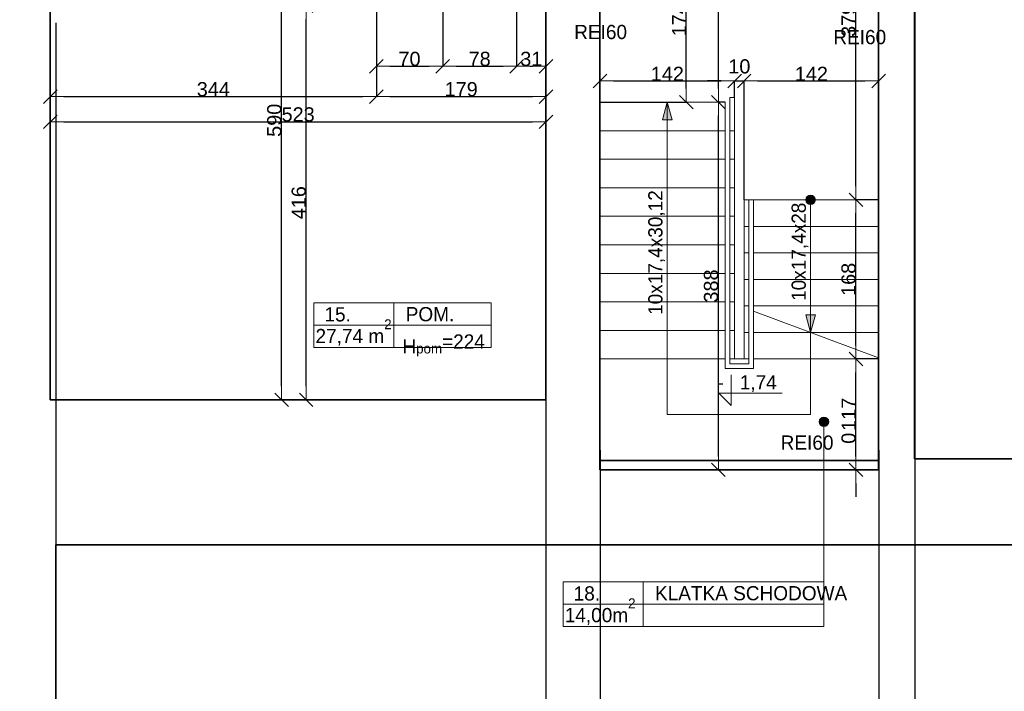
# Model space of a CAD drawing. Header units: metres. Extents: x 7506757 to 756746378, y 5735207 to 582114514.
# Tile 94 of 256: x 7691002 to 7701391, y 5792620 to 5799709. Entities that reach past the tile are written whole.
import ezdxf

# ---------------------------------------------------------------- set-up
doc = ezdxf.new("R2010")
doc.units = ezdxf.units.M
doc.header["$MEASUREMENT"] = 0
doc.header["$PDMODE"] = 2
doc.layers.get('0').update_dxf_attribs({"color": 250, "linetype": 'CONTINUOUS', "lineweight": 100, "plot": 0})
doc.layers.get('Defpoints').update_dxf_attribs({"linetype": 'CONTINUOUS'})
for name, color, linetype, lineweight in [('2D - Ogolne46', 7, 'CONTINUOUS', 18), ('ELEKTRYKA141', 7, 'CONTINUOUS', 0), ('M_OCIANA1', 7, 'CONTINUOUS', 13), ('M_OCIANA141', 7, 'CONTINUOUS', 0), ('M_OCIANA6', 5, 'CONTINUOUS', 35), ('M_OPISY1', 7, 'CONTINUOUS', 13), ('M_OPISY141', 7, 'CONTINUOUS', 0), ('m_umeblowanie1', 7, 'CONTINUOUS', 13), ('opis1', 7, 'CONTINUOUS', 13), ('WYMIARY', 8, 'CONTINUOUS', 13)]:
    doc.layers.add(name, color=color, linetype=linetype, lineweight=lineweight)
for name, color, linetype in [('M_OCIANA', 7, 'CONTINUOUS'), ('M_OPISY', 7, 'CONTINUOUS'), ('PWYMIAR', 7, 'CONTINUOUS')]:
    doc.layers.add(name, color=color, linetype=linetype)
doc.styles.add('GENERATED_STYLE_1', font='arial.ttf')
doc.styles.add('GENERATED_STYLE_2', font='txt')
doc.styles.add('GENERATED_STYLE_5', font='txt')
doc.dimstyles.new('GENERATED_STYLE__1', dxfattribs={"dimtxt": 150, "dimasz": 142.5, "dimexe": 0.18, "dimexo": 0, "dimgap": 0.09, "dimtad": 1, "dimdec": 0, "dimlfac": 0.1, "dimzin": 0, "dimdsep": 46, "dimtxsty": 'GENERATED_STYLE_1', "dimblk": 'ARROWHEAD_6', "dimblk1": 'ARROWHEAD_6', "dimblk2": 'ARROWHEAD_6', "dimcen": 0.09, "dimclrd": 251, "dimclre": 251, "dimclrt": 7, "dimazin": 0, "dimtfac": 1, "dimtdec": 4, "dimtmove": 0, "dimatfit": 3, "dimfxl": 0, "dimtolj": 1, "dimtzin": 0, "dimarcsym": 0})
doc.dimstyles.new('GENERATED_STYLE__2', dxfattribs={"dimtxt": 150, "dimasz": 142.5, "dimexe": 0.18, "dimexo": 0, "dimgap": 0.09, "dimtad": 1, "dimtih": 1, "dimtoh": 1, "dimdec": 0, "dimlfac": 0.1, "dimzin": 0, "dimdsep": 46, "dimtxsty": 'GENERATED_STYLE_1', "dimblk": 'ARROWHEAD_6', "dimblk1": 'ARROWHEAD_6', "dimblk2": 'ARROWHEAD_6', "dimcen": 0.09, "dimclrd": 251, "dimclre": 251, "dimclrt": 7, "dimazin": 0, "dimtfac": 1, "dimtdec": 4, "dimtmove": 0, "dimatfit": 3, "dimfxl": 0, "dimtolj": 1, "dimtzin": 0, "dimarcsym": 0})
doc.dimstyles.new('GENERATED_STYLE__3', dxfattribs={"dimtxt": 150, "dimasz": 142.5, "dimexe": 0.18, "dimexo": 0, "dimgap": 0.09, "dimtad": 1, "dimdec": 0, "dimlfac": 0.1, "dimzin": 0, "dimdsep": 46, "dimtxsty": 'GENERATED_STYLE_1', "dimblk": 'ARROWHEAD_6', "dimblk1": 'ARROWHEAD_6', "dimblk2": 'ARROWHEAD_6', "dimcen": 0.09, "dimclrd": 251, "dimclre": 251, "dimclrt": 7, "dimazin": 0, "dimtfac": 1, "dimtdec": 4, "dimtmove": 2, "dimatfit": 3, "dimfxl": 0, "dimtolj": 1, "dimtzin": 0, "dimarcsym": 0})
doc.dimstyles.new('GENERATED_STYLE__4', dxfattribs={"dimtxt": 150, "dimasz": 142.5, "dimexe": 0.18, "dimexo": 0, "dimgap": 0.09, "dimtad": 1, "dimtih": 1, "dimtoh": 1, "dimdec": 0, "dimlfac": 0.1, "dimzin": 0, "dimdsep": 46, "dimtxsty": 'GENERATED_STYLE_1', "dimblk": 'ARROWHEAD_6', "dimblk1": 'ARROWHEAD_6', "dimblk2": 'ARROWHEAD_6', "dimcen": 0.09, "dimclrd": 251, "dimclre": 251, "dimclrt": 7, "dimazin": 0, "dimtfac": 1, "dimtdec": 4, "dimtmove": 2, "dimatfit": 3, "dimfxl": 0, "dimtolj": 1, "dimtzin": 0, "dimarcsym": 0})

# ---------------------------------------------------------------- blocks, each defined once
blk = doc.blocks.new('Linia_10', base_point=(602167, 246828))
at = {"layer": 'M_OCIANA1', "linetype": 'Continuous'}
blk.add_hatch(color=256, dxfattribs=at).paths.add_polyline_path([(602167, 245428), (602117, 245615), (602217, 245615)], flags=0)
for p, q in [((602167, 246828), (602167, 245615)), ((602167, 245428), (602117, 245615)), ((602117, 245615), (602217, 245615)), ((602167, 245428), (602217, 245615))]:
    blk.add_line(p, q, dxfattribs=at)
blk = doc.blocks.new('Linia_20', base_point=(602308, 242324))
at = {"layer": 'M_OPISY1', "linetype": 'Continuous'}
blk.add_hatch(color=256, dxfattribs=at).paths.add_polyline_path([(602358, 244485), (602354, 244504), (602343, 244520), (602327, 244531), (602308, 244535), (602289, 244531), (602273, 244520), (602262, 244504), (602258, 244485), (602262, 244466), (602273, 244449), (602289, 244438), (602308, 244435), (602327, 244438), (602343, 244449), (602354, 244466)], flags=0)
blk.add_circle((602308, 244485), 50, dxfattribs=at)
at = {"layer": 'M_OPISY141', "linetype": 'Continuous'}
blk.add_line((602308, 242324), (602308, 244435), dxfattribs=at)
blk = doc.blocks.new('Polilinia_1', base_point=(602167, 246828))
at = {"layer": 'M_OCIANA1', "linetype": 'Continuous'}
blk.add_hatch(color=256, dxfattribs=at).paths.add_polyline_path([(602217, 246828), (602213, 246847), (602202, 246864), (602186, 246875), (602167, 246878), (602148, 246875), (602132, 246864), (602121, 246847), (602117, 246828), (602121, 246809), (602132, 246793), (602148, 246782), (602167, 246778), (602186, 246782), (602202, 246793), (602213, 246809)], flags=0)
at = {"layer": 'M_OCIANA1', "linetype": 'Continuous', "flags": 128}
blk.add_lwpolyline([(602167, 246778), (602167, 244563), (600655, 244563), (600655, 247859)], dxfattribs=at)
at = {"layer": 'M_OCIANA1', "linetype": 'Continuous'}
blk.add_circle((602167, 246828), 50, dxfattribs=at)
blk = doc.blocks.new('Polilinia_2', base_point=(602167, 246828))
at = {"layer": 'M_OCIANA1', "linetype": 'Continuous'}
blk.add_hatch(color=256, dxfattribs=at).paths.add_polyline_path([(600655, 247859), (600705, 247672), (600605, 247672)], flags=0)
for p, q in [((600655, 247859), (600605, 247672)), ((600655, 247859), (600705, 247672)), ((600705, 247672), (600605, 247672))]:
    blk.add_line(p, q, dxfattribs=at)
at = {"layer": 'M_OCIANA1', "linetype": 'Continuous', "flags": 128}
blk.add_lwpolyline([(602167, 246828), (602167, 244563), (600655, 244563), (600655, 247672)], dxfattribs=at)
blk = doc.blocks.new('ARROWHEAD_6')
at = {"color": 0, "linetype": 'Continuous', "lineweight": 0}
for p, q in [((0, 0), (-1, 0)), ((-0.5, -0.5), (0.5, 0.5))]:
    blk.add_line(p, q, dxfattribs=at)
blk = doc.blocks.new('*D5578')
at = {"layer": 'Defpoints', "color": 0, "linetype": 'Continuous', "transparency": 16777216}
for p in [(7691325, 5801597), (7693766, 5801597), (7691325, 5795697)]:
    blk.add_point(p, dxfattribs=at)
at = {"layer": 'PWYMIAR', "color": 251, "linetype": 'Continuous', "lineweight": -2, "transparency": 16777216}
for p, q in [((7691325, 5801597), (7693766, 5801597)), ((7693766, 5795840), (7693766, 5801455)), ((7691325, 5795697), (7693766, 5795697))]:
    blk.add_line(p, q, dxfattribs=at)
at = {"layer": 'PWYMIAR', "color": 251, "linetype": 'Continuous', "lineweight": -2, "transparency": 16777216, "xscale": 142.5, "yscale": 142.5, "zscale": 142.5}
for p, rotation in [((7693766, 5801597), 90), ((7693766, 5795697), 270)]:
    blk.add_blockref('ARROWHEAD_6', p, dxfattribs=dict(at, rotation=rotation))
at = {"layer": 'PWYMIAR', "color": 7, "linetype": 'Continuous', "lineweight": 13, "transparency": 16777216, "insert": (7693689, 5798647), "char_height": 150, "attachment_point": 5, "rotation": 90, "style": 'GENERATED_STYLE_1'}
blk.add_mtext('\\A1;590', dxfattribs=at)
blk = doc.blocks.new('*D5579')
at = {"layer": 'Defpoints', "color": 0, "linetype": 'Continuous', "transparency": 16777216}
for p in [(7694024, 5799857), (7694765, 5799857), (7696555, 5795697)]:
    blk.add_point(p, dxfattribs=at)
at = {"layer": 'PWYMIAR', "color": 251, "linetype": 'Continuous', "lineweight": -2, "transparency": 16777216}
for p, q in [((7694765, 5799857), (7694024, 5799857)), ((7694024, 5795840), (7694024, 5799715)), ((7696555, 5795697), (7694024, 5795697))]:
    blk.add_line(p, q, dxfattribs=at)
at = {"layer": 'PWYMIAR', "color": 251, "linetype": 'Continuous', "lineweight": -2, "transparency": 16777216, "xscale": 142.5, "yscale": 142.5, "zscale": 142.5}
for p, rotation in [((7694024, 5799857), 90), ((7694024, 5795697), 270)]:
    blk.add_blockref('ARROWHEAD_6', p, dxfattribs=dict(at, rotation=rotation))
at = {"layer": 'PWYMIAR', "color": 7, "linetype": 'Continuous', "lineweight": 13, "transparency": 16777216, "insert": (7693947, 5797777), "char_height": 150, "attachment_point": 5, "rotation": 90, "style": 'GENERATED_STYLE_1'}
blk.add_mtext('\\A1;416', dxfattribs=at)
blk = doc.blocks.new('*D5581')
at = {"layer": 'Defpoints', "color": 0, "linetype": 'Continuous', "transparency": 16777216}
for p in [(7691325, 5801597), (7694765, 5799857), (7694765, 5798897)]:
    blk.add_point(p, dxfattribs=at)
at = {"layer": 'PWYMIAR', "color": 251, "linetype": 'Continuous', "lineweight": -2, "transparency": 16777216}
for p, q in [((7691325, 5801597), (7691325, 5798897)), ((7694765, 5799857), (7694765, 5798897)), ((7691467, 5798897), (7694622, 5798897))]:
    blk.add_line(p, q, dxfattribs=at)
at = {"layer": 'PWYMIAR', "color": 251, "linetype": 'Continuous', "lineweight": -2, "transparency": 16777216, "xscale": 142.5, "yscale": 142.5, "zscale": 142.5, "rotation": 180}
blk.add_blockref('ARROWHEAD_6', (7691325, 5798897), dxfattribs=at)
at = {"layer": 'PWYMIAR', "color": 251, "linetype": 'Continuous', "lineweight": -2, "transparency": 16777216, "xscale": 142.5, "yscale": 142.5, "zscale": 142.5}
blk.add_blockref('ARROWHEAD_6', (7694765, 5798897), dxfattribs=at)
at = {"layer": 'PWYMIAR', "color": 7, "linetype": 'Continuous', "lineweight": 13, "transparency": 16777216, "insert": (7693045, 5798974), "char_height": 150, "attachment_point": 5, "style": 'GENERATED_STYLE_1'}
blk.add_mtext('\\A1;344', dxfattribs=at)
blk = doc.blocks.new('*D5582')
at = {"layer": 'Defpoints', "color": 0, "linetype": 'Continuous', "transparency": 16777216}
for p in [(7694765, 5799857), (7696555, 5799857), (7696555, 5798897)]:
    blk.add_point(p, dxfattribs=at)
at = {"layer": 'PWYMIAR', "color": 251, "linetype": 'Continuous', "lineweight": -2, "transparency": 16777216}
for p, q in [((7694765, 5799857), (7694765, 5798897)), ((7696555, 5799857), (7696555, 5798897)), ((7694907, 5798897), (7696412, 5798897))]:
    blk.add_line(p, q, dxfattribs=at)
at = {"layer": 'PWYMIAR', "color": 251, "linetype": 'Continuous', "lineweight": -2, "transparency": 16777216, "xscale": 142.5, "yscale": 142.5, "zscale": 142.5, "rotation": 180}
blk.add_blockref('ARROWHEAD_6', (7694765, 5798897), dxfattribs=at)
at = {"layer": 'PWYMIAR', "color": 251, "linetype": 'Continuous', "lineweight": -2, "transparency": 16777216, "xscale": 142.5, "yscale": 142.5, "zscale": 142.5}
blk.add_blockref('ARROWHEAD_6', (7696555, 5798897), dxfattribs=at)
at = {"layer": 'PWYMIAR', "color": 7, "linetype": 'Continuous', "lineweight": 13, "transparency": 16777216, "insert": (7695660, 5798974), "char_height": 150, "attachment_point": 5, "style": 'GENERATED_STYLE_1'}
blk.add_mtext('\\A1;179', dxfattribs=at)
blk = doc.blocks.new('*D5583')
at = {"layer": 'Defpoints', "color": 0, "linetype": 'Continuous', "transparency": 16777216}
for p in [(7691325, 5801597), (7696555, 5799857), (7696555, 5798631)]:
    blk.add_point(p, dxfattribs=at)
at = {"layer": 'PWYMIAR', "color": 251, "linetype": 'Continuous', "lineweight": -2, "transparency": 16777216}
for p, q in [((7691325, 5801597), (7691325, 5798631)), ((7696555, 5799857), (7696555, 5798631)), ((7691467, 5798631), (7696412, 5798631))]:
    blk.add_line(p, q, dxfattribs=at)
at = {"layer": 'PWYMIAR', "color": 251, "linetype": 'Continuous', "lineweight": -2, "transparency": 16777216, "xscale": 142.5, "yscale": 142.5, "zscale": 142.5, "rotation": 180}
blk.add_blockref('ARROWHEAD_6', (7691325, 5798631), dxfattribs=at)
at = {"layer": 'PWYMIAR', "color": 251, "linetype": 'Continuous', "lineweight": -2, "transparency": 16777216, "xscale": 142.5, "yscale": 142.5, "zscale": 142.5}
blk.add_blockref('ARROWHEAD_6', (7696555, 5798631), dxfattribs=at)
at = {"layer": 'PWYMIAR', "color": 7, "linetype": 'Continuous', "lineweight": 13, "transparency": 16777216, "insert": (7693940, 5798708), "char_height": 150, "attachment_point": 5, "style": 'GENERATED_STYLE_1'}
blk.add_mtext('\\A1;523', dxfattribs=at)
blk = doc.blocks.new('*D5584')
at = {"layer": 'Defpoints', "color": 0, "linetype": 'Continuous', "transparency": 16777216}
for p in [(7694765, 5799857), (7695465, 5799857), (7695465, 5799217)]:
    blk.add_point(p, dxfattribs=at)
at = {"layer": 'PWYMIAR', "color": 251, "linetype": 'Continuous', "lineweight": -2, "transparency": 16777216}
for p, q in [((7694765, 5799857), (7694765, 5799217)), ((7695465, 5799857), (7695465, 5799217)), ((7694907, 5799217), (7695322, 5799217))]:
    blk.add_line(p, q, dxfattribs=at)
at = {"layer": 'PWYMIAR', "color": 251, "linetype": 'Continuous', "lineweight": -2, "transparency": 16777216, "xscale": 142.5, "yscale": 142.5, "zscale": 142.5, "rotation": 180}
blk.add_blockref('ARROWHEAD_6', (7694765, 5799217), dxfattribs=at)
at = {"layer": 'PWYMIAR', "color": 251, "linetype": 'Continuous', "lineweight": -2, "transparency": 16777216, "xscale": 142.5, "yscale": 142.5, "zscale": 142.5}
blk.add_blockref('ARROWHEAD_6', (7695465, 5799217), dxfattribs=at)
at = {"layer": 'PWYMIAR', "color": 7, "linetype": 'Continuous', "lineweight": 13, "transparency": 16777216, "insert": (7695115, 5799294), "char_height": 150, "attachment_point": 5, "style": 'GENERATED_STYLE_1'}
blk.add_mtext('\\A1;70', dxfattribs=at)
blk = doc.blocks.new('*D5585')
at = {"layer": 'Defpoints', "color": 0, "linetype": 'Continuous', "transparency": 16777216}
for p in [(7695465, 5799857), (7696245, 5799857), (7696245, 5799217)]:
    blk.add_point(p, dxfattribs=at)
at = {"layer": 'PWYMIAR', "color": 251, "linetype": 'Continuous', "lineweight": -2, "transparency": 16777216}
for p, q in [((7695465, 5799857), (7695465, 5799217)), ((7696245, 5799857), (7696245, 5799217)), ((7695607, 5799217), (7696102, 5799217))]:
    blk.add_line(p, q, dxfattribs=at)
at = {"layer": 'PWYMIAR', "color": 251, "linetype": 'Continuous', "lineweight": -2, "transparency": 16777216, "xscale": 142.5, "yscale": 142.5, "zscale": 142.5, "rotation": 180}
blk.add_blockref('ARROWHEAD_6', (7695465, 5799217), dxfattribs=at)
at = {"layer": 'PWYMIAR', "color": 251, "linetype": 'Continuous', "lineweight": -2, "transparency": 16777216, "xscale": 142.5, "yscale": 142.5, "zscale": 142.5}
blk.add_blockref('ARROWHEAD_6', (7696245, 5799217), dxfattribs=at)
at = {"layer": 'PWYMIAR', "color": 7, "linetype": 'Continuous', "lineweight": 13, "transparency": 16777216, "insert": (7695855, 5799294), "char_height": 150, "attachment_point": 5, "style": 'GENERATED_STYLE_1'}
blk.add_mtext('\\A1;78', dxfattribs=at)
blk = doc.blocks.new('*D5586')
at = {"layer": 'Defpoints', "color": 0, "linetype": 'Continuous', "transparency": 16777216}
for p in [(7696245, 5799857), (7696555, 5799857), (7696555, 5799217)]:
    blk.add_point(p, dxfattribs=at)
at = {"layer": 'PWYMIAR', "color": 251, "linetype": 'Continuous', "lineweight": -2, "transparency": 16777216}
for p, q in [((7696245, 5799857), (7696245, 5799217)), ((7696555, 5799857), (7696555, 5799217)), ((7696387, 5799217), (7696412, 5799217))]:
    blk.add_line(p, q, dxfattribs=at)
at = {"layer": 'PWYMIAR', "color": 251, "linetype": 'Continuous', "lineweight": -2, "transparency": 16777216, "xscale": 142.5, "yscale": 142.5, "zscale": 142.5, "rotation": 180}
blk.add_blockref('ARROWHEAD_6', (7696245, 5799217), dxfattribs=at)
at = {"layer": 'PWYMIAR', "color": 251, "linetype": 'Continuous', "lineweight": -2, "transparency": 16777216, "xscale": 142.5, "yscale": 142.5, "zscale": 142.5}
blk.add_blockref('ARROWHEAD_6', (7696555, 5799217), dxfattribs=at)
at = {"layer": 'PWYMIAR', "color": 7, "linetype": 'Continuous', "lineweight": 13, "transparency": 16777216, "insert": (7696400, 5799294), "char_height": 150, "attachment_point": 5, "style": 'GENERATED_STYLE_1'}
blk.add_mtext('\\A1;31', dxfattribs=at)
blk = doc.blocks.new('*D5684')
at = {"layer": 'Defpoints', "color": 0, "linetype": 'Continuous', "transparency": 16777216}
for p in [(7697125, 5800577), (7698035, 5800577), (7697125, 5798838)]:
    blk.add_point(p, dxfattribs=at)
at = {"layer": 'PWYMIAR', "color": 251, "linetype": 'Continuous', "lineweight": -2, "transparency": 16777216}
for p, q in [((7697125, 5800577), (7698035, 5800577)), ((7698035, 5798981), (7698035, 5800435)), ((7697125, 5798838), (7698035, 5798838))]:
    blk.add_line(p, q, dxfattribs=at)
at = {"layer": 'PWYMIAR', "color": 251, "linetype": 'Continuous', "lineweight": -2, "transparency": 16777216, "xscale": 142.5, "yscale": 142.5, "zscale": 142.5}
for p, rotation in [((7698035, 5800577), 90), ((7698035, 5798838), 270)]:
    blk.add_blockref('ARROWHEAD_6', p, dxfattribs=dict(at, rotation=rotation))
at = {"layer": 'PWYMIAR', "color": 7, "linetype": 'Continuous', "lineweight": 13, "transparency": 16777216, "insert": (7697960, 5799708), "char_height": 150, "attachment_point": 5, "rotation": 90, "style": 'GENERATED_STYLE_1'}
blk.add_mtext('\\A1;174', dxfattribs=at)
blk = doc.blocks.new('*D5687')
at = {"layer": 'Defpoints', "color": 0, "linetype": 'Continuous', "transparency": 16777216}
for p in [(7698374, 5798838), (7698445, 5798838), (7700065, 5794957)]:
    blk.add_point(p, dxfattribs=at)
at = {"layer": 'PWYMIAR', "color": 251, "linetype": 'Continuous', "lineweight": -2, "transparency": 16777216}
for p, q in [((7698445, 5798838), (7698374, 5798838)), ((7698374, 5795100), (7698374, 5798696)), ((7700065, 5794957), (7698374, 5794957))]:
    blk.add_line(p, q, dxfattribs=at)
at = {"layer": 'PWYMIAR', "color": 251, "linetype": 'Continuous', "lineweight": -2, "transparency": 16777216, "xscale": 142.5, "yscale": 142.5, "zscale": 142.5}
for p, rotation in [((7698374, 5798838), 90), ((7698374, 5794957), 270)]:
    blk.add_blockref('ARROWHEAD_6', p, dxfattribs=dict(at, rotation=rotation))
at = {"layer": 'PWYMIAR', "color": 7, "linetype": 'Continuous', "lineweight": 13, "transparency": 16777216, "insert": (7698297, 5796898), "char_height": 150, "attachment_point": 5, "rotation": 90, "style": 'GENERATED_STYLE_1'}
blk.add_mtext('\\A1;388', dxfattribs=at)
blk = doc.blocks.new('*D5688')
at = {"layer": 'Defpoints', "color": 0, "linetype": 'Continuous', "transparency": 16777216}
for p in [(7698374, 5801597), (7699015, 5801597), (7698445, 5798838)]:
    blk.add_point(p, dxfattribs=at)
at = {"layer": 'PWYMIAR', "color": 251, "linetype": 'Continuous', "lineweight": -2, "transparency": 16777216}
for p, q in [((7699015, 5801597), (7698374, 5801597)), ((7698374, 5798981), (7698374, 5801455)), ((7698445, 5798838), (7698374, 5798838))]:
    blk.add_line(p, q, dxfattribs=at)
at = {"layer": 'PWYMIAR', "color": 251, "linetype": 'Continuous', "lineweight": -2, "transparency": 16777216, "xscale": 142.5, "yscale": 142.5, "zscale": 142.5}
for p, rotation in [((7698374, 5801597), 90), ((7698374, 5798838), 270)]:
    blk.add_blockref('ARROWHEAD_6', p, dxfattribs=dict(at, rotation=rotation))
at = {"layer": 'PWYMIAR', "color": 7, "linetype": 'Continuous', "lineweight": 13, "transparency": 16777216, "insert": (7698297, 5800218), "char_height": 150, "attachment_point": 5, "rotation": 90, "style": 'GENERATED_STYLE_1'}
blk.add_mtext('\\A1;276', dxfattribs=at)
blk = doc.blocks.new('*D5690')
at = {"layer": 'Defpoints', "color": 0, "linetype": 'Continuous', "transparency": 16777216}
for p in [(7699825, 5794957), (7700065, 5794957), (7700065, 5794957)]:
    blk.add_point(p, dxfattribs=at)
at = {"layer": 'PWYMIAR', "color": 251, "linetype": 'Continuous', "lineweight": -2, "transparency": 16777216}
for p, q in [((7699825, 5795100), (7699825, 5795340)), ((7700065, 5794957), (7699824, 5794957)), ((7700065, 5794957), (7699824, 5794957)), ((7699825, 5794815), (7699825, 5794672))]:
    blk.add_line(p, q, dxfattribs=at)
at = {"layer": 'PWYMIAR', "color": 251, "linetype": 'Continuous', "lineweight": -2, "transparency": 16777216, "xscale": 142.5, "yscale": 142.5, "zscale": 142.5}
for rotation in [270, 90]:
    blk.add_blockref('ARROWHEAD_6', (7699825, 5794957), dxfattribs=dict(at, rotation=rotation))
at = {"layer": 'PWYMIAR', "color": 7, "linetype": 'Continuous', "lineweight": 13, "transparency": 16777216, "insert": (7699748, 5795291), "char_height": 150, "attachment_point": 5, "rotation": 90, "style": 'GENERATED_STYLE_1'}
blk.add_mtext('\\A1;0', dxfattribs=at)
blk = doc.blocks.new('*D5691')
at = {"layer": 'Defpoints', "color": 0, "linetype": 'Continuous', "transparency": 16777216}
for p in [(7699825, 5796128), (7700065, 5796128), (7700065, 5794957)]:
    blk.add_point(p, dxfattribs=at)
at = {"layer": 'PWYMIAR', "color": 251, "linetype": 'Continuous', "lineweight": -2, "transparency": 16777216}
for p, q in [((7700065, 5796128), (7699824, 5796128)), ((7699825, 5795100), (7699825, 5795985)), ((7700065, 5794957), (7699824, 5794957))]:
    blk.add_line(p, q, dxfattribs=at)
at = {"layer": 'PWYMIAR', "color": 251, "linetype": 'Continuous', "lineweight": -2, "transparency": 16777216, "xscale": 142.5, "yscale": 142.5, "zscale": 142.5}
for p, rotation in [((7699825, 5796128), 90), ((7699825, 5794957), 270)]:
    blk.add_blockref('ARROWHEAD_6', p, dxfattribs=dict(at, rotation=rotation))
at = {"layer": 'PWYMIAR', "color": 7, "linetype": 'Continuous', "lineweight": 13, "transparency": 16777216, "insert": (7699749, 5795543), "char_height": 150, "attachment_point": 5, "rotation": 90, "style": 'GENERATED_STYLE_1'}
blk.add_mtext('\\A1;117', dxfattribs=at)
blk = doc.blocks.new('*D5692')
at = {"layer": 'Defpoints', "color": 0, "linetype": 'Continuous', "transparency": 16777216}
for p in [(7699825, 5797807), (7700065, 5797807), (7700065, 5796128)]:
    blk.add_point(p, dxfattribs=at)
at = {"layer": 'PWYMIAR', "color": 251, "linetype": 'Continuous', "lineweight": -2, "transparency": 16777216}
for p, q in [((7700065, 5797807), (7699824, 5797807)), ((7699825, 5796270), (7699825, 5797665)), ((7700065, 5796128), (7699824, 5796128))]:
    blk.add_line(p, q, dxfattribs=at)
at = {"layer": 'PWYMIAR', "color": 251, "linetype": 'Continuous', "lineweight": -2, "transparency": 16777216, "xscale": 142.5, "yscale": 142.5, "zscale": 142.5}
for p, rotation in [((7699825, 5797807), 90), ((7699825, 5796128), 270)]:
    blk.add_blockref('ARROWHEAD_6', p, dxfattribs=dict(at, rotation=rotation))
at = {"layer": 'PWYMIAR', "color": 7, "linetype": 'Continuous', "lineweight": 13, "transparency": 16777216, "insert": (7699748, 5796968), "char_height": 150, "attachment_point": 5, "rotation": 90, "style": 'GENERATED_STYLE_1'}
blk.add_mtext('\\A1;168', dxfattribs=at)
blk = doc.blocks.new('*D5693')
at = {"layer": 'Defpoints', "color": 0, "linetype": 'Continuous', "transparency": 16777216}
for p in [(7699825, 5801597), (7700065, 5801597), (7700065, 5797807)]:
    blk.add_point(p, dxfattribs=at)
at = {"layer": 'PWYMIAR', "color": 251, "linetype": 'Continuous', "lineweight": -2, "transparency": 16777216}
for p, q in [((7700065, 5801597), (7699824, 5801597)), ((7699825, 5797950), (7699825, 5801455)), ((7700065, 5797807), (7699824, 5797807))]:
    blk.add_line(p, q, dxfattribs=at)
at = {"layer": 'PWYMIAR', "color": 251, "linetype": 'Continuous', "lineweight": -2, "transparency": 16777216, "xscale": 142.5, "yscale": 142.5, "zscale": 142.5}
for p, rotation in [((7699825, 5801597), 90), ((7699825, 5797807), 270)]:
    blk.add_blockref('ARROWHEAD_6', p, dxfattribs=dict(at, rotation=rotation))
at = {"layer": 'PWYMIAR', "color": 7, "linetype": 'Continuous', "lineweight": 13, "transparency": 16777216, "insert": (7699748, 5799702), "char_height": 150, "attachment_point": 5, "rotation": 90, "style": 'GENERATED_STYLE_1'}
blk.add_mtext('\\A1;379', dxfattribs=at)
blk = doc.blocks.new('*D5694')
at = {"layer": 'Defpoints', "color": 0, "linetype": 'Continuous', "transparency": 16777216}
for p in [(7698545, 5799062), (7697125, 5798838), (7698545, 5798888)]:
    blk.add_point(p, dxfattribs=at)
at = {"layer": 'PWYMIAR', "color": 251, "linetype": 'Continuous', "lineweight": -2, "transparency": 16777216}
for p, q in [((7697125, 5798838), (7697125, 5799062)), ((7697267, 5799062), (7698402, 5799062)), ((7698545, 5798888), (7698545, 5799062))]:
    blk.add_line(p, q, dxfattribs=at)
at = {"layer": 'PWYMIAR', "color": 251, "linetype": 'Continuous', "lineweight": -2, "transparency": 16777216, "xscale": 142.5, "yscale": 142.5, "zscale": 142.5, "rotation": 180}
blk.add_blockref('ARROWHEAD_6', (7697125, 5799062), dxfattribs=at)
at = {"layer": 'PWYMIAR', "color": 251, "linetype": 'Continuous', "lineweight": -2, "transparency": 16777216, "xscale": 142.5, "yscale": 142.5, "zscale": 142.5}
blk.add_blockref('ARROWHEAD_6', (7698545, 5799062), dxfattribs=at)
at = {"layer": 'PWYMIAR', "color": 7, "linetype": 'Continuous', "lineweight": 13, "transparency": 16777216, "insert": (7697835, 5799137), "char_height": 150, "attachment_point": 5, "style": 'GENERATED_STYLE_1'}
blk.add_mtext('\\A1;142', dxfattribs=at)
blk = doc.blocks.new('*D5695')
at = {"layer": 'Defpoints', "color": 0, "linetype": 'Continuous', "transparency": 16777216}
for p in [(7698645, 5799062), (7698545, 5798888), (7698645, 5797807)]:
    blk.add_point(p, dxfattribs=at)
at = {"layer": 'PWYMIAR', "color": 251, "linetype": 'Continuous', "lineweight": -2, "transparency": 16777216}
for p, q in [((7698402, 5799062), (7698260, 5799062)), ((7698545, 5798888), (7698545, 5799062)), ((7698545, 5799062), (7698645, 5799062)), ((7698645, 5797807), (7698645, 5799062)), ((7698787, 5799062), (7698930, 5799062))]:
    blk.add_line(p, q, dxfattribs=at)
at = {"layer": 'PWYMIAR', "color": 251, "linetype": 'Continuous', "lineweight": -2, "transparency": 16777216, "xscale": 142.5, "yscale": 142.5, "zscale": 142.5}
blk.add_blockref('ARROWHEAD_6', (7698545, 5799062), dxfattribs=at)
at = {"layer": 'PWYMIAR', "color": 251, "linetype": 'Continuous', "lineweight": -2, "transparency": 16777216, "xscale": 142.5, "yscale": 142.5, "zscale": 142.5, "rotation": 180}
blk.add_blockref('ARROWHEAD_6', (7698645, 5799062), dxfattribs=at)
at = {"layer": 'PWYMIAR', "color": 7, "linetype": 'Continuous', "lineweight": 13, "transparency": 16777216, "insert": (7698595, 5799215), "char_height": 150, "attachment_point": 5, "style": 'GENERATED_STYLE_1'}
blk.add_mtext('\\A1;10', dxfattribs=at)
blk = doc.blocks.new('*D5696')
at = {"layer": 'Defpoints', "color": 0, "linetype": 'Continuous', "transparency": 16777216}
for p in [(7700065, 5799062), (7700065, 5798138), (7698645, 5797807)]:
    blk.add_point(p, dxfattribs=at)
at = {"layer": 'PWYMIAR', "color": 251, "linetype": 'Continuous', "lineweight": -2, "transparency": 16777216}
for p, q in [((7698645, 5797807), (7698645, 5799062)), ((7698787, 5799062), (7699922, 5799062)), ((7700065, 5798138), (7700065, 5799062))]:
    blk.add_line(p, q, dxfattribs=at)
at = {"layer": 'PWYMIAR', "color": 251, "linetype": 'Continuous', "lineweight": -2, "transparency": 16777216, "xscale": 142.5, "yscale": 142.5, "zscale": 142.5, "rotation": 180}
blk.add_blockref('ARROWHEAD_6', (7698645, 5799062), dxfattribs=at)
at = {"layer": 'PWYMIAR', "color": 251, "linetype": 'Continuous', "lineweight": -2, "transparency": 16777216, "xscale": 142.5, "yscale": 142.5, "zscale": 142.5}
blk.add_blockref('ARROWHEAD_6', (7700065, 5799062), dxfattribs=at)
at = {"layer": 'PWYMIAR', "color": 7, "linetype": 'Continuous', "lineweight": 13, "transparency": 16777216, "insert": (7699355, 5799137), "char_height": 150, "attachment_point": 5, "style": 'GENERATED_STYLE_1'}
blk.add_mtext('\\A1;142', dxfattribs=at)
blk = doc.blocks.new('*D5738')
at = {"layer": 'Defpoints', "color": 0, "linetype": 'Continuous', "transparency": 16777216}
for p in [(7691385, 5799677), (7690435, 5792984), (7691385, 5789192)]:
    blk.add_point(p, dxfattribs=at)
at = {"layer": 'PWYMIAR', "color": 251, "linetype": 'Continuous', "lineweight": -2, "transparency": 16777216}
for p, q in [((7691385, 5799677), (7691385, 5789192)), ((7690435, 5792984), (7690435, 5789192)), ((7690577, 5789192), (7691242, 5789192))]:
    blk.add_line(p, q, dxfattribs=at)
at = {"layer": 'PWYMIAR', "color": 251, "linetype": 'Continuous', "lineweight": -2, "transparency": 16777216, "xscale": 142.5, "yscale": 142.5, "zscale": 142.5, "rotation": 180}
blk.add_blockref('ARROWHEAD_6', (7690435, 5789192), dxfattribs=at)
at = {"layer": 'PWYMIAR', "color": 251, "linetype": 'Continuous', "lineweight": -2, "transparency": 16777216, "xscale": 142.5, "yscale": 142.5, "zscale": 142.5}
blk.add_blockref('ARROWHEAD_6', (7691385, 5789192), dxfattribs=at)
at = {"layer": 'PWYMIAR', "color": 7, "linetype": 'Continuous', "lineweight": 13, "transparency": 16777216, "insert": (7690910, 5789269), "char_height": 150, "attachment_point": 5, "style": 'GENERATED_STYLE_1'}
blk.add_mtext('\\A1;95', dxfattribs=at)
blk = doc.blocks.new('*D5739')
at = {"layer": 'Defpoints', "color": 0, "linetype": 'Continuous', "transparency": 16777216}
for p in [(7691385, 5799677), (7696555, 5795904), (7696555, 5789192)]:
    blk.add_point(p, dxfattribs=at)
at = {"layer": 'PWYMIAR', "color": 251, "linetype": 'Continuous', "lineweight": -2, "transparency": 16777216}
for p, q in [((7691385, 5799677), (7691385, 5789192)), ((7696555, 5795904), (7696555, 5789192)), ((7691527, 5789192), (7696412, 5789192))]:
    blk.add_line(p, q, dxfattribs=at)
at = {"layer": 'PWYMIAR', "color": 251, "linetype": 'Continuous', "lineweight": -2, "transparency": 16777216, "xscale": 142.5, "yscale": 142.5, "zscale": 142.5, "rotation": 180}
blk.add_blockref('ARROWHEAD_6', (7691385, 5789192), dxfattribs=at)
at = {"layer": 'PWYMIAR', "color": 251, "linetype": 'Continuous', "lineweight": -2, "transparency": 16777216, "xscale": 142.5, "yscale": 142.5, "zscale": 142.5}
blk.add_blockref('ARROWHEAD_6', (7696555, 5789192), dxfattribs=at)
at = {"layer": 'PWYMIAR', "color": 7, "linetype": 'Continuous', "lineweight": 13, "transparency": 16777216, "insert": (7693970, 5789269), "char_height": 150, "attachment_point": 5, "style": 'GENERATED_STYLE_1'}
blk.add_mtext('\\A1;517', dxfattribs=at)
blk = doc.blocks.new('*D5740')
at = {"layer": 'Defpoints', "color": 0, "linetype": 'Continuous', "transparency": 16777216}
for p in [(7696555, 5795904), (7697125, 5795164), (7697125, 5789192)]:
    blk.add_point(p, dxfattribs=at)
at = {"layer": 'PWYMIAR', "color": 251, "linetype": 'Continuous', "lineweight": -2, "transparency": 16777216}
for p, q in [((7696555, 5795904), (7696555, 5789192)), ((7697125, 5795164), (7697125, 5789192)), ((7696697, 5789192), (7696982, 5789192))]:
    blk.add_line(p, q, dxfattribs=at)
at = {"layer": 'PWYMIAR', "color": 251, "linetype": 'Continuous', "lineweight": -2, "transparency": 16777216, "xscale": 142.5, "yscale": 142.5, "zscale": 142.5, "rotation": 180}
blk.add_blockref('ARROWHEAD_6', (7696555, 5789192), dxfattribs=at)
at = {"layer": 'PWYMIAR', "color": 251, "linetype": 'Continuous', "lineweight": -2, "transparency": 16777216, "xscale": 142.5, "yscale": 142.5, "zscale": 142.5}
blk.add_blockref('ARROWHEAD_6', (7697125, 5789192), dxfattribs=at)
at = {"layer": 'PWYMIAR', "color": 7, "linetype": 'Continuous', "lineweight": 13, "transparency": 16777216, "insert": (7696840, 5789269), "char_height": 150, "attachment_point": 5, "style": 'GENERATED_STYLE_1'}
blk.add_mtext('\\A1;57', dxfattribs=at)
blk = doc.blocks.new('*D5741')
at = {"layer": 'Defpoints', "color": 0, "linetype": 'Continuous', "transparency": 16777216}
for p in [(7697125, 5795164), (7700065, 5795164), (7700065, 5789192)]:
    blk.add_point(p, dxfattribs=at)
at = {"layer": 'PWYMIAR', "color": 251, "linetype": 'Continuous', "lineweight": -2, "transparency": 16777216}
for p, q in [((7697125, 5795164), (7697125, 5789192)), ((7700065, 5795164), (7700065, 5789192)), ((7697267, 5789192), (7699922, 5789192))]:
    blk.add_line(p, q, dxfattribs=at)
at = {"layer": 'PWYMIAR', "color": 251, "linetype": 'Continuous', "lineweight": -2, "transparency": 16777216, "xscale": 142.5, "yscale": 142.5, "zscale": 142.5, "rotation": 180}
blk.add_blockref('ARROWHEAD_6', (7697125, 5789192), dxfattribs=at)
at = {"layer": 'PWYMIAR', "color": 251, "linetype": 'Continuous', "lineweight": -2, "transparency": 16777216, "xscale": 142.5, "yscale": 142.5, "zscale": 142.5}
blk.add_blockref('ARROWHEAD_6', (7700065, 5789192), dxfattribs=at)
at = {"layer": 'PWYMIAR', "color": 7, "linetype": 'Continuous', "lineweight": 13, "transparency": 16777216, "insert": (7698595, 5789269), "char_height": 150, "attachment_point": 5, "style": 'GENERATED_STYLE_1'}
blk.add_mtext('\\A1;294', dxfattribs=at)
blk = doc.blocks.new('*D5742')
at = {"layer": 'Defpoints', "color": 0, "linetype": 'Continuous', "transparency": 16777216}
for p in [(7700445, 5803114), (7700065, 5795164), (7700445, 5789192)]:
    blk.add_point(p, dxfattribs=at)
at = {"layer": 'PWYMIAR', "color": 251, "linetype": 'Continuous', "lineweight": -2, "transparency": 16777216}
for p, q in [((7700445, 5803114), (7700445, 5789192)), ((7700065, 5795164), (7700065, 5789192)), ((7700207, 5789192), (7700302, 5789192))]:
    blk.add_line(p, q, dxfattribs=at)
at = {"layer": 'PWYMIAR', "color": 251, "linetype": 'Continuous', "lineweight": -2, "transparency": 16777216, "xscale": 142.5, "yscale": 142.5, "zscale": 142.5, "rotation": 180}
blk.add_blockref('ARROWHEAD_6', (7700065, 5789192), dxfattribs=at)
at = {"layer": 'PWYMIAR', "color": 251, "linetype": 'Continuous', "lineweight": -2, "transparency": 16777216, "xscale": 142.5, "yscale": 142.5, "zscale": 142.5}
blk.add_blockref('ARROWHEAD_6', (7700445, 5789192), dxfattribs=at)
at = {"layer": 'PWYMIAR', "color": 7, "linetype": 'Continuous', "lineweight": 13, "transparency": 16777216, "insert": (7700255, 5789269), "char_height": 150, "attachment_point": 5, "style": 'GENERATED_STYLE_1'}
blk.add_mtext('\\A1;38', dxfattribs=at)
blk = doc.blocks.new('*D5754')
at = {"layer": 'Defpoints', "color": 0, "linetype": 'Continuous', "transparency": 16777216}
for p in [(7679888, 5793765), (7688345, 5793765), (7691385, 5791637)]:
    blk.add_point(p, dxfattribs=at)
at = {"layer": 'PWYMIAR', "color": 251, "linetype": 'Continuous', "lineweight": -2, "transparency": 16777216}
for p, q in [((7688345, 5793765), (7679888, 5793765)), ((7679888, 5791780), (7679888, 5793622)), ((7691385, 5791637), (7679888, 5791637))]:
    blk.add_line(p, q, dxfattribs=at)
at = {"layer": 'PWYMIAR', "color": 251, "linetype": 'Continuous', "lineweight": -2, "transparency": 16777216, "xscale": 142.5, "yscale": 142.5, "zscale": 142.5}
for p, rotation in [((7679888, 5793765), 90), ((7679888, 5791637), 270)]:
    blk.add_blockref('ARROWHEAD_6', p, dxfattribs=dict(at, rotation=rotation))
at = {"layer": 'PWYMIAR', "color": 7, "linetype": 'Continuous', "lineweight": 13, "transparency": 16777216, "insert": (7679811, 5792701), "char_height": 150, "attachment_point": 5, "rotation": 90, "style": 'GENERATED_STYLE_1'}
blk.add_mtext('\\A1;213', dxfattribs=at)

msp = doc.modelspace()

# ---------------------------------------------------------------- linework, layer by layer
at = {"layer": 'ELEKTRYKA141'}
for p, q in [((7697124.6, 5798838.1), (7698444.6, 5798838.1)), ((7697124.6, 5798537.1), (7698444.6, 5798537.1)), ((7697124.6, 5798235.9), (7698444.6, 5798235.9)), ((7697124.6, 5797934.7), (7698444.6, 5797934.7)), ((7697124.6, 5797633.5), (7698444.6, 5797633.5)), ((7697124.6, 5797332.3), (7698444.6, 5797332.3)), ((7697124.6, 5797031.1), (7698444.6, 5797031.1)), ((7697124.6, 5796729.9), (7698444.6, 5796729.9)), ((7697124.6, 5796428.7), (7698444.6, 5796428.7)), ((7697124.6, 5796127.5), (7698444.6, 5796127.5)), ((7698744.6, 5796127.7), (7700064.6, 5796127.7))]:
    msp.add_line(p, q, dxfattribs=at)
at = {"layer": 'M_OCIANA1', "linetype": 'Continuous'}
msp.add_line((7698744.6, 5796633.2), (7700064.6, 5796138.6), dxfattribs=at)
at = {"layer": 'M_OCIANA141', "linetype": 'Continuous'}
for p, q in [((7698444.6, 5798838.1), (7698444.6, 5796027.7)), ((7698494.6, 5798888), (7698494.6, 5796077.7)), ((7698494.6, 5798888), (7698544.6, 5798888)), ((7698544.6, 5798888), (7698544.6, 5796127.5)), ((7698494.6, 5798537.1), (7698544.6, 5798537.1)), ((7698494.6, 5798235.9), (7698544.6, 5798235.9)), ((7698494.6, 5797934.7), (7698544.6, 5797934.7)), ((7698644.6, 5797807.5), (7698644.6, 5796127.7)), ((7698644.6, 5797807.5), (7698694.6, 5797807.5)), ((7698644.6, 5797807.5), (7700064.6, 5797807.5)), ((7698694.6, 5797807.5), (7698694.6, 5796077.7)), ((7698744.6, 5797807.5), (7698744.6, 5796027.7)), ((7698494.6, 5797633.5), (7698544.6, 5797633.5)), ((7698644.6, 5797527.5), (7698694.6, 5797527.5)), ((7698744.6, 5797527.5), (7700064.6, 5797527.5)), ((7698494.6, 5797332.1), (7698544.6, 5797332.1)), ((7698644.6, 5797247.5), (7698694.6, 5797247.5)), ((7698744.6, 5797247.5), (7700064.6, 5797247.5)), ((7698494.6, 5797031.1), (7698544.6, 5797031.1)), ((7698644.6, 5796967.5), (7698694.6, 5796967.5)), ((7698744.6, 5796967.5), (7700064.6, 5796967.5)), ((7698494.6, 5796729.9), (7698544.6, 5796729.9)), ((7698644.6, 5796687.5), (7698694.6, 5796687.5)), ((7698744.6, 5796687.5), (7700064.6, 5796687.5)), ((7698494.6, 5796428.7), (7698544.6, 5796428.7)), ((7698644.6, 5796407.5), (7698694.6, 5796407.5)), ((7698744.6, 5796407.5), (7700064.6, 5796407.5)), ((7698494.6, 5796127.5), (7698694.6, 5796127.5)), ((7698744.6, 5796027.7), (7698444.6, 5796027.7)), ((7698694.6, 5796077.7), (7698494.6, 5796077.7))]:
    msp.add_line(p, q, dxfattribs=at)
at = {"layer": 'M_OCIANA6', "linetype": 'Continuous'}
for p, q in [((7700064.6, 5801597.5), (7700064.6, 5794957.5)), ((7697124.6, 5800577.5), (7697124.6, 5794957.5)), ((7691324.6, 5795697.5), (7691324.6, 5800007.5)), ((7696554.6, 5799857.5), (7696554.6, 5795697.5)), ((7696554.6, 5795697.5), (7691324.6, 5795697.5)), ((7700064.6, 5794957.5), (7697124.6, 5794957.5))]:
    msp.add_line(p, q, dxfattribs=at)
at = {"layer": 'M_OCIANA6'}
for p, q in [((7700064.6, 5795057.5), (7697124.6, 5795057.5)), ((7691384.6, 5791637.5), (7691384.6, 5794167.5)), ((7691384.6, 5794167.5), (7705574.6, 5794167.5))]:
    msp.add_line(p, q, dxfattribs=at)
at = {"layer": 'M_OCIANA6', "flags": 128}
msp.add_lwpolyline([(7700444.6, 5795074.5), (7705774.6, 5795074.5), (7705774.6, 5801607.5), (7700444.6, 5801607.5)], close=True, dxfattribs=at)
at = {"layer": 'M_OPISY141', "linetype": 'Continuous'}
for p, q in [((7694104.8, 5796719.9), (7695975.8, 5796719.9)), ((7694104.8, 5796248.7), (7694104.8, 5796719.9)), ((7694949.4, 5796719.9), (7694949.4, 5796248.7)), ((7695975.8, 5796719.9), (7695975.8, 5796248.7)), ((7694104.8, 5796484.3), (7695975.8, 5796484.3)), ((7695975.8, 5796248.7), (7694104.8, 5796248.7)), ((7698508.8, 5795960.4), (7698508.8, 5795635.6)), ((7698508.8, 5795635.6), (7698378.4, 5795766.1)), ((7698378.4, 5795766.1), (7699046.6, 5795766.1)), ((7696734.4, 5793774.5), (7699487.9, 5793774.5)), ((7696734.4, 5793303.4), (7696734.4, 5793774.5)), ((7697579, 5793774.5), (7697579, 5793303.4)), ((7699487.9, 5793303.4), (7699487.9, 5793774.5)), ((7699487.9, 5793303.4), (7696734.4, 5793303.4))]:
    msp.add_line(p, q, dxfattribs=at)
at = {"layer": 'm_umeblowanie1', "linetype": 'Continuous'}
msp.add_line((7696734.4, 5793538.9), (7699487.9, 5793538.9), dxfattribs=at)

# ---------------------------------------------------------------- block references
at = {"layer": 'M_OCIANA', "linetype": 'Continuous'}
for name in ['Polilinia_2', 'Polilinia_1', 'Linia_10']:
    msp.add_blockref(name, (7699347, 5797807.5), dxfattribs=at)
at = {"layer": 'M_OPISY', "linetype": 'Continuous'}
msp.add_blockref('Linia_20', (7699487.9, 5793303.4), dxfattribs=at)

# ---------------------------------------------------------------- texts
at = {"layer": '2D - Ogolne46', "linetype": 'Continuous', "char_height": 150, "attachment_point": 7, "style": 'GENERATED_STYLE_2'}
for s, insert in [('{27,74 m\\A1{\\H0.7x;\\S2^  ;}}', (7694123, 5796266.7)), ('{14,00m\\A1{\\H0.7x;\\S2^  ;}}', (7696752.6, 5793321.3))]:
    msp.add_mtext(s, dxfattribs=dict(at, insert=insert))
at = {"layer": 'opis1', "linetype": 'Continuous', "char_height": 150, "attachment_point": 1, "rotation": 90, "style": 'GENERATED_STYLE_5'}
for s, insert in [('{10x17,4x30,12}', (7697633.8, 5796592.8)), ('{10x17,4x28}', (7699146.2, 5796740.7))]:
    msp.add_mtext(s, dxfattribs=dict(at, insert=insert))
at = {"layer": 'opis1', "linetype": 'Continuous', "char_height": 150, "attachment_point": 1, "style": 'GENERATED_STYLE_2'}
for s, insert in [('{15.}', (7694217.3, 5796673.6)), ('{POM.}', (7695075, 5796675.6)), ('{H\\A1{\\H0.7x;\\S ^ pom;}=224}', (7695040.3, 5796438)), ('{-   1,74}', (7698365.1, 5795955.5)), ('{18.}', (7696846.9, 5793728.2)), ('{KLATKA SCHODOWA}', (7697704.6, 5793730.3))]:
    msp.add_mtext(s, dxfattribs=dict(at, insert=insert))
at = {"layer": 'WYMIARY', "color": 11, "linetype": 'ByBlock', "lineweight": 18, "true_color": 0xf57f8e, "char_height": 150, "attachment_point": 1, "style": 'GENERATED_STYLE_2'}
for insert in [(7696852.4, 5799654), (7699586.4, 5799600.4), (7699030.5, 5795320.1)]:
    msp.add_mtext('REI60', dxfattribs=dict(at, insert=insert))

# ---------------------------------------------------------------- dimensions: what is measured, and where the dimension line sits
at = {"layer": 'PWYMIAR', "color": 251, "linetype": 'Continuous', "lineweight": 13}
for base, p1, p2, dimstyle, picture, middle in [((7700444.6, 5789192.4), (7700064.6, 5795164.4), (7700444.6, 5803114), 'GENERATED_STYLE__2', '*D5742', (7700254.6, 5789269.1)), ((7694764.6, 5798897.5), (7691324.6, 5801597.5), (7694764.6, 5799857.5), 'GENERATED_STYLE__2', '*D5581', (7693044.6, 5798974.2)), ((7696554.6, 5798631.2), (7691324.6, 5801597.5), (7696554.6, 5799857.5), 'GENERATED_STYLE__4', '*D5583', (7693939.6, 5798707.9)), ((7696554.6, 5798897.5), (7694764.6, 5799857.5), (7696554.6, 5799857.5), 'GENERATED_STYLE__2', '*D5582', (7695659.6, 5798974.2)), ((7695464.6, 5799217.3), (7694764.6, 5799857.5), (7695464.6, 5799857.5), 'GENERATED_STYLE__2', '*D5584', (7695114.6, 5799294)), ((7696244.6, 5799217.3), (7695464.6, 5799857.5), (7696244.6, 5799857.5), 'GENERATED_STYLE__2', '*D5585', (7695854.6, 5799294)), ((7696554.6, 5799217.3), (7696244.6, 5799857.5), (7696554.6, 5799857.5), 'GENERATED_STYLE__4', '*D5586', (7696399.6, 5799294)), ((7691384.6, 5789192.4), (7690434.6, 5792984.4), (7691384.6, 5799677), 'GENERATED_STYLE__2', '*D5738', (7690909.6, 5789269.1)), ((7696554.6, 5789192.4), (7691384.6, 5799677), (7696554.6, 5795904.4), 'GENERATED_STYLE__2', '*D5739', (7693969.6, 5789269.1)), ((7698544.6, 5799061.8), (7697124.6, 5798838.1), (7698544.6, 5798888), 'GENERATED_STYLE__2', '*D5694', (7697834.6, 5799137.1)), ((7698644.6, 5799061.8), (7698544.6, 5798888), (7698644.6, 5797807.5), 'GENERATED_STYLE__4', '*D5695', (7698594.6, 5799215.1)), ((7700064.6, 5799061.8), (7698644.6, 5797807.5), (7700064.6, 5798138.1), 'GENERATED_STYLE__2', '*D5696', (7699354.6, 5799137.1)), ((7697124.6, 5789192.4), (7696554.6, 5795904.4), (7697124.6, 5795164.4), 'GENERATED_STYLE__2', '*D5740', (7696839.6, 5789268.8)), ((7700064.6, 5789192.4), (7697124.6, 5795164.4), (7700064.6, 5795164.4), 'GENERATED_STYLE__2', '*D5741', (7698594.6, 5789269.1))]:
    dim = msp.add_linear_dim(base=base, p1=p1, p2=p2, dimstyle=dimstyle, dxfattribs=at)
    dim.commit()
    dim.dimension.update_dxf_attribs({"geometry": picture, "text_midpoint": middle})
for base, p1, p2, dimstyle, picture, middle in [((7693765.6, 5801597.5), (7691324.6, 5795697.5), (7691324.6, 5801597.5), 'GENERATED_STYLE__3', '*D5578', (7693689, 5798647.5)), ((7698374, 5801597.5), (7698444.6, 5798838.1), (7699014.7, 5801597.5), 'GENERATED_STYLE__1', '*D5688', (7698297.3, 5800217.8)), ((7699824.6, 5801597.5), (7700064.6, 5797807.5), (7700064.6, 5801597.5), 'GENERATED_STYLE__1', '*D5693', (7699747.8, 5799702.5)), ((7698034.9, 5800577.5), (7697124.6, 5798838.1), (7697124.6, 5800577.5), 'GENERATED_STYLE__1', '*D5684', (7697959.5, 5799707.8)), ((7694023.8, 5799857.5), (7696554.6, 5795697.5), (7694764.6, 5799857.5), 'GENERATED_STYLE__1', '*D5579', (7693947.1, 5797777.5)), ((7698374, 5798838.1), (7700064.6, 5794957.5), (7698444.6, 5798838.1), 'GENERATED_STYLE__1', '*D5687', (7698297.2, 5796897.8)), ((7699824.6, 5797807.5), (7700064.6, 5796127.7), (7700064.6, 5797807.5), 'GENERATED_STYLE__1', '*D5692', (7699747.9, 5796967.6)), ((7699824.6, 5796127.7), (7700064.6, 5794957.5), (7700064.6, 5796127.7), 'GENERATED_STYLE__1', '*D5691', (7699749.2, 5795542.6)), ((7699824.558678, 5794957.4891539), (7700064.6038438, 5794957.4891539), (7700064.6038438, 5794957.4891539), 'GENERATED_STYLE__1', '*D5690', (7699747.8827298, 5795291.4877487)), ((7679887.9, 5793764.9), (7691384.6, 5791637.5), (7688344.6, 5793764.9), 'GENERATED_STYLE__1', '*D5754', (7679811.1, 5792701.2))]:
    dim = msp.add_linear_dim(base=base, p1=p1, p2=p2, angle=90, dimstyle=dimstyle, dxfattribs=at)
    dim.commit()
    dim.dimension.update_dxf_attribs({"geometry": picture, "text_midpoint": middle})

doc.saveas('drawing.dxf')
